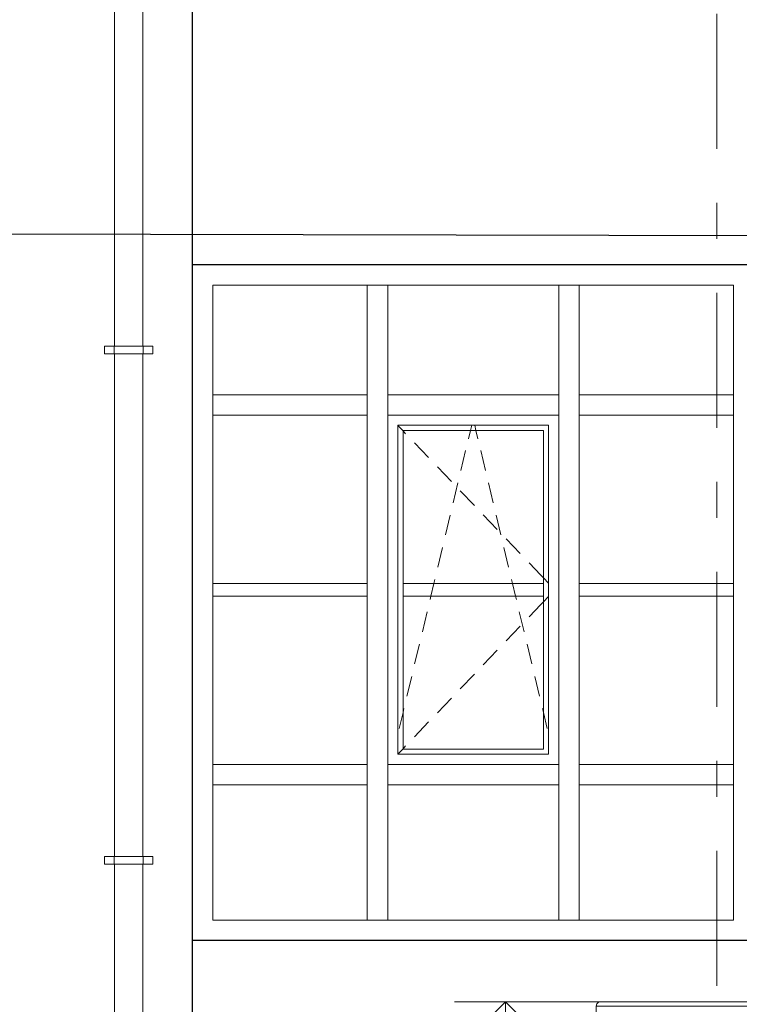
# Model space of a CAD drawing. Header units: millimetres. Extents: x -15683 to 202647, y -7448 to 20513.
# Tile 98 of 114: x 191495 to 194314, y 352 to 4213. Entities that reach past the tile are written whole.
import ezdxf
from ezdxf.enums import TextEntityAlignment as Align

# ---------------------------------------------------------------- set-up
doc = ezdxf.new("R2010")
doc.units = ezdxf.units.MM
doc.header["$MEASUREMENT"] = 0
doc.linetypes.add('Штрих-Штриховая', pattern=[1093.611073, 529.166651, -211.666656, 141.111112, -211.666656])
for name, color, linetype in [('Конструктив - Навесные Стены', 7, 'Continuous'), ('Конструктив - Стены Несущие', 7, 'Continuous'), ('Новый_1 ВОДОСТОК', 7, 'Continuous'), ('Новый_Фартук парапета', 7, 'Continuous'), ('Окна Archicad', 7, 'Continuous'), ('Размер - Отметка Уровня', 7, 'Continuous'), ('Элемент Модели - Оси', 7, 'Continuous')]:
    doc.layers.add(name, color=color, linetype=linetype)
for name, color, linetype, lineweight in [('Конструктив - Навесные Стены_Ном._пера__1', 7, 'Continuous', 15), ('Конструктив - Стены Несущие_Ном._пера__21', 7, 'Continuous', 30), ('Новый_1 ВОДОСТОК_Ном._пера__141', 7, 'Continuous', 20), ('Новый_Аннотация - Выносная Надпись.Фасад фрагмент_Ном._пера__1', 7, 'Continuous', 15), ('Новый_Фартук парапета_Ном._пера__1', 7, 'Continuous', 15), ('Окна Archicad_Ном._пера__21', 7, 'Continuous', 30), ('Размер - Отметка Уровня_Ном._пера__120', 7, 'Continuous', 5), ('Элемент Модели - Оси_Ном._пера__1', 7, 'Continuous', 15), ('Элемент Модели - Оси_Ном._пера__2', 8, 'Continuous', 15)]:
    doc.layers.add(name, color=color, linetype=linetype, lineweight=lineweight)
doc.layers.add('Конструктив - Навесные Стены_Ном._пера__87', color=7, linetype='Continuous', lineweight=20, true_color=0x6a6a6a)
doc.styles.add('СГЕНЕРИР_СТИЛЬ_1', font='arial.ttf')
doc.dimstyles.new('СГЕНЕРИР_СТИЛЬ__2', dxfattribs={"dimtxt": 0.18, "dimasz": 182.4, "dimexe": 0.18, "dimexo": 0.0625, "dimgap": 0, "dimtad": 0, "dimtih": 1, "dimtoh": 1, "dimdec": 4, "dimzin": 0, "dimdsep": 46, "dimcen": 0.09, "dimadec": 0, "dimazin": 0, "dimtfac": 1, "dimtdec": 4, "dimtmove": 0, "dimatfit": 3, "dimldrblk": 'ARROWHEAD_11', "dimfxl": 1, "dimtolj": 1, "dimtzin": 0, "dimarcsym": 0})

# ---------------------------------------------------------------- blocks, each defined once
blk = doc.blocks.new('Элемент Разреза_477_4', base_point=(227496, -3497.6))
at = {"layer": 'Конструктив - Стены Несущие_Ном._пера__21', "color": 7, "linetype": 'Continuous', "lineweight": 30}
blk.add_line((192171.7, -3117.6), (192171.7, 352.4), dxfattribs=at)
blk = doc.blocks.new('Элемент Разреза_478_4', base_point=(227496, -3497.6))
at = {"layer": 'Конструктив - Стены Несущие_Ном._пера__21', "color": 7, "linetype": 'Continuous', "lineweight": 30}
for p, q in [((190671.7, 4052.4), (190671.7, 352.4)), ((192171.7, 352.4), (192171.7, 4052.4))]:
    blk.add_line(p, q, dxfattribs=at)
blk = doc.blocks.new('Элемент Разреза_481_4', base_point=(227496, -3497.6))
at = {"layer": 'Конструктив - Стены Несущие_Ном._пера__21', "color": 7, "linetype": 'Continuous', "lineweight": 30}
for p, q in [((190671.7, 7392.4), (190671.7, 4052.4)), ((192171.7, 4052.4), (192171.7, 7126.3))]:
    blk.add_line(p, q, dxfattribs=at)
blk = doc.blocks.new('Элемент Разреза_561_4', base_point=(227496, -3497.6))
at = {"layer": 'Конструктив - Навесные Стены_Ном._пера__87', "color": 251, "linetype": 'Continuous', "lineweight": 20, "true_color": 0x6a6a6a}
blk.add_line((193686.7, 682.4), (194291.7, 682.4), dxfattribs=at)
blk = doc.blocks.new('Элемент Разреза_562_4', base_point=(227496, -3497.6))
at = {"layer": 'Конструктив - Навесные Стены_Ном._пера__87', "color": 251, "linetype": 'Continuous', "lineweight": 20, "true_color": 0x6a6a6a}
blk.add_line((192936.7, 682.4), (193606.7, 682.4), dxfattribs=at)
blk = doc.blocks.new('Элемент Разреза_563_4', base_point=(227496, -3497.6))
at = {"layer": 'Конструктив - Навесные Стены_Ном._пера__87', "color": 251, "linetype": 'Continuous', "lineweight": 20, "true_color": 0x6a6a6a}
blk.add_line((192251.7, 2742.4), (192251.7, 3172.4), dxfattribs=at)
blk = doc.blocks.new('Элемент Разреза_564_4', base_point=(227496, -3497.6))
at = {"layer": 'Конструктив - Навесные Стены_Ном._пера__87', "color": 251, "linetype": 'Continuous', "lineweight": 20, "true_color": 0x6a6a6a}
blk.add_line((193606.7, 3172.4), (192936.7, 3172.4), dxfattribs=at)
blk = doc.blocks.new('Элемент Разреза_565_4', base_point=(227496, -3497.6))
at = {"layer": 'Конструктив - Навесные Стены_Ном._пера__87', "color": 251, "linetype": 'Continuous', "lineweight": 20, "true_color": 0x6a6a6a}
blk.add_line((192251.7, 1292.4), (192251.7, 2662.4), dxfattribs=at)
blk = doc.blocks.new('Элемент Разреза_566_4', base_point=(227496, -3497.6))
at = {"layer": 'Конструктив - Навесные Стены_Ном._пера__87', "color": 251, "linetype": 'Continuous', "lineweight": 20, "true_color": 0x6a6a6a}
blk.add_line((194291.7, 1292.4), (194291.7, 2662.4), dxfattribs=at)
blk = doc.blocks.new('Элемент Разреза_567_4', base_point=(227496, -3497.6))
at = {"layer": 'Конструктив - Навесные Стены_Ном._пера__87', "color": 251, "linetype": 'Continuous', "lineweight": 20, "true_color": 0x6a6a6a}
blk.add_line((192856.7, 3172.4), (192251.7, 3172.4), dxfattribs=at)
blk = doc.blocks.new('Элемент Разреза_568_4', base_point=(227496, -3497.6))
at = {"layer": 'Конструктив - Навесные Стены_Ном._пера__87', "color": 251, "linetype": 'Continuous', "lineweight": 20, "true_color": 0x6a6a6a}
for p, q in [((193686.7, 3172.4), (193646.7, 3172.4)), ((194291.7, 3172.4), (193686.7, 3172.4))]:
    blk.add_line(p, q, dxfattribs=at)
blk = doc.blocks.new('Элемент Разреза_569_4', base_point=(227496, -3497.6))
at = {"layer": 'Конструктив - Навесные Стены_Ном._пера__87', "color": 251, "linetype": 'Continuous', "lineweight": 20, "true_color": 0x6a6a6a}
blk.add_line((194291.7, 682.4), (194291.7, 1212.4), dxfattribs=at)
blk = doc.blocks.new('Элемент Разреза_570_4', base_point=(227496, -3497.6))
at = {"layer": 'Конструктив - Навесные Стены_Ном._пера__87', "color": 251, "linetype": 'Continuous', "lineweight": 20, "true_color": 0x6a6a6a}
for p, q in [((192251.7, 682.4), (192856.7, 682.4)), ((192856.7, 682.4), (192896.7, 682.4))]:
    blk.add_line(p, q, dxfattribs=at)
blk = doc.blocks.new('Элемент Разреза_571_4', base_point=(227496, -3497.6))
at = {"layer": 'Конструктив - Навесные Стены_Ном._пера__87', "color": 251, "linetype": 'Continuous', "lineweight": 20, "true_color": 0x6a6a6a}
blk.add_line((192251.7, 682.4), (192251.7, 1212.4), dxfattribs=at)
blk = doc.blocks.new('Элемент Разреза_572_4', base_point=(227496, -3497.6))
at = {"layer": 'Конструктив - Навесные Стены_Ном._пера__1', "color": 7, "linetype": 'Continuous', "lineweight": 15}
for p, q in [((192856.7, 682.4), (192856.7, 1212.4)), ((192936.7, 682.4), (192936.7, 1212.4)), ((192896.7, 682.4), (192936.7, 682.4))]:
    blk.add_line(p, q, dxfattribs=at)
blk = doc.blocks.new('Элемент Разреза_573_4', base_point=(227496, -3497.6))
at = {"layer": 'Конструктив - Навесные Стены_Ном._пера__1', "color": 7, "linetype": 'Continuous', "lineweight": 15}
for p, q in [((193606.7, 682.4), (193606.7, 1212.4)), ((193686.7, 682.4), (193686.7, 1212.4)), ((193606.7, 682.4), (193686.7, 682.4))]:
    blk.add_line(p, q, dxfattribs=at)
blk = doc.blocks.new('Элемент Разреза_574_4', base_point=(227496, -3497.6))
at = {"layer": 'Конструктив - Навесные Стены_Ном._пера__87', "color": 251, "linetype": 'Continuous', "lineweight": 20, "true_color": 0x6a6a6a}
for p, q in [((192251.7, 1292.4), (192856.7, 1292.4)), ((192251.7, 1292.4), (192251.7, 1212.4)), ((192856.7, 1212.4), (192856.7, 1252.4)), ((192251.7, 1212.4), (192856.7, 1212.4))]:
    blk.add_line(p, q, dxfattribs=at)
blk = doc.blocks.new('Элемент Разреза_575_4', base_point=(227496, -3497.6))
at = {"layer": 'Конструктив - Навесные Стены_Ном._пера__87', "color": 251, "linetype": 'Continuous', "lineweight": 20, "true_color": 0x6a6a6a}
for p, q in [((192936.7, 1292.4), (193606.7, 1292.4)), ((192936.7, 1252.4), (192936.7, 1212.4)), ((193606.7, 1212.4), (193606.7, 1252.4)), ((192936.7, 1212.4), (193606.7, 1212.4))]:
    blk.add_line(p, q, dxfattribs=at)
blk = doc.blocks.new('Элемент Разреза_576_4', base_point=(227496, -3497.6))
at = {"layer": 'Конструктив - Навесные Стены_Ном._пера__87', "color": 251, "linetype": 'Continuous', "lineweight": 20, "true_color": 0x6a6a6a}
for p, q in [((193686.7, 1292.4), (194291.7, 1292.4)), ((194291.7, 1212.4), (194291.7, 1292.4)), ((193686.7, 1252.4), (193686.7, 1212.4)), ((193686.7, 1212.4), (194291.7, 1212.4))]:
    blk.add_line(p, q, dxfattribs=at)
blk = doc.blocks.new('Элемент Разреза_580_4', base_point=(227496, -3497.6))
at = {"layer": 'Конструктив - Навесные Стены_Ном._пера__1', "color": 7, "linetype": 'Continuous', "lineweight": 15}
for p, q in [((192856.7, 2002.4), (192251.7, 2002.4)), ((192251.7, 1952.4), (192856.7, 1952.4))]:
    blk.add_line(p, q, dxfattribs=at)
blk = doc.blocks.new('Элемент Разреза_581_4', base_point=(227496, -3497.6))
at = {"layer": 'Конструктив - Навесные Стены_Ном._пера__1', "color": 7, "linetype": 'Continuous', "lineweight": 15}
for p, q in [((192976.7, 1332.4), (192976.7, 2622.4)), ((192976.7, 2622.4), (193566.7, 2622.4)), ((192976.7, 2621.2), (192996.7, 2600.3)), ((192996.7, 2602.4), (193546.7, 2602.4)), ((192996.7, 2002.4), (192996.7, 2602.4)), ((192996.7, 2600.3), (193007, 2589.5)), ((193253.2, 2569.5), (193261, 2602.4)), ((193261, 2602.4), (193265.8, 2622.4)), ((193282.5, 2602.4), (193277.7, 2622.4)), ((193290.3, 2569.5), (193282.5, 2602.4)), ((193546.7, 2602.4), (193546.7, 2002.4)), ((193566.7, 2622.4), (193566.7, 1332.4)), ((193041.5, 2553.4), (193096.8, 2495.5)), ((193223.5, 2445.4), (193242.1, 2523.2)), ((193320, 2445.4), (193301.4, 2523.2)), ((193131.3, 2459.4), (193186.6, 2401.5)), ((193193.3, 2318.9), (193211.9, 2396.7)), ((193350.2, 2318.9), (193331.6, 2396.7)), ((193221.1, 2365.3), (193276.4, 2307.5)), ((193163.1, 2192.5), (193181.7, 2270.3)), ((193310.9, 2271.3), (193366.2, 2213.5)), ((193380.4, 2192.5), (193361.8, 2270.3)), ((193400.7, 2177.3), (193456, 2119.5)), ((193132.9, 2066), (193151.5, 2143.8)), ((193410.6, 2066), (193392, 2143.8)), ((193490.5, 2083.3), (193536.5, 2035.2)), ((193117.7, 2002.4), (193121.3, 2017.4)), ((193425.8, 2002.4), (193422.2, 2017.4)), ((193536.5, 2035.2), (193546.7, 2024.5)), ((193546.7, 2024.5), (193566.7, 2003.5)), ((193546.7, 2002.4), (192996.7, 2002.4)), ((192996.7, 2002.4), (192996.7, 1952.4)), ((193105.8, 1952.4), (193117.7, 2002.4)), ((193437.7, 1952.4), (193425.8, 2002.4)), ((193546.7, 1952.4), (193546.7, 2002.4)), ((192996.7, 1952.4), (193546.7, 1952.4)), ((192996.7, 1352.4), (192996.7, 1952.4)), ((193102.7, 1939.6), (193105.8, 1952.4)), ((193440.8, 1939.6), (193437.7, 1952.4)), ((193536.5, 1919.5), (193546.7, 1930.3)), ((193546.7, 1952.4), (193546.7, 1352.4)), ((193546.7, 1930.3), (193566.7, 1951.2)), ((193490.5, 1871.4), (193536.5, 1919.5)), ((193072.5, 1813.1), (193091.1, 1891)), ((193471, 1813.1), (193452.4, 1891)), ((193400.7, 1777.4), (193456, 1835.2)), ((193042.3, 1686.7), (193060.9, 1764.5)), ((193310.9, 1683.4), (193366.2, 1741.2)), ((193501.2, 1686.7), (193482.6, 1764.5)), ((193012.1, 1560.3), (193030.7, 1638.1)), ((193221.1, 1589.4), (193276.4, 1647.2)), ((193531.3, 1560.3), (193512.8, 1638.1)), ((193131.3, 1495.4), (193186.6, 1553.2)), ((192996.7, 1495.8), (193000.5, 1511.6)), ((193546.7, 1495.8), (193543, 1511.6)), ((192981.9, 1433.8), (192996.7, 1495.8)), ((193561.5, 1433.8), (193546.7, 1495.8)), ((193041.5, 1401.4), (193096.8, 1459.2)), ((192976.7, 1333.5), (192996.7, 1354.5)), ((192996.7, 1354.5), (193007, 1365.2)), ((193546.7, 1352.4), (192996.7, 1352.4)), ((193566.7, 1332.4), (192976.7, 1332.4))]:
    blk.add_line(p, q, dxfattribs=at)
blk = doc.blocks.new('Элемент Разреза_582_4', base_point=(227496, -3497.6))
at = {"layer": 'Конструктив - Навесные Стены_Ном._пера__1', "color": 7, "linetype": 'Continuous', "lineweight": 15}
for p, q in [((194291.7, 2002.4), (193686.7, 2002.4)), ((193686.7, 1952.4), (194291.7, 1952.4))]:
    blk.add_line(p, q, dxfattribs=at)
blk = doc.blocks.new('Элемент Разреза_583_4', base_point=(227496, -3497.6))
at = {"layer": 'Конструктив - Навесные Стены_Ном._пера__1', "color": 7, "linetype": 'Continuous', "lineweight": 15}
for p, q in [((192856.7, 1252.4), (192856.7, 2662.4)), ((192936.7, 1292.4), (192936.7, 2662.4)), ((192936.7, 1252.4), (192936.7, 1292.4))]:
    blk.add_line(p, q, dxfattribs=at)
blk = doc.blocks.new('Элемент Разреза_584_4', base_point=(227496, -3497.6))
at = {"layer": 'Конструктив - Навесные Стены_Ном._пера__1', "color": 7, "linetype": 'Continuous', "lineweight": 15}
for p, q in [((193606.7, 1252.4), (193606.7, 2662.4)), ((193686.7, 1252.4), (193686.7, 2662.4))]:
    blk.add_line(p, q, dxfattribs=at)
blk = doc.blocks.new('Элемент Разреза_585_4', base_point=(227496, -3497.6))
at = {"layer": 'Конструктив - Навесные Стены_Ном._пера__87', "color": 251, "linetype": 'Continuous', "lineweight": 20, "true_color": 0x6a6a6a}
for p, q in [((192251.7, 2742.4), (192856.7, 2742.4)), ((192251.7, 2742.4), (192251.7, 2662.4)), ((192856.7, 2662.4), (192856.7, 2742.4)), ((192251.7, 2662.4), (192856.7, 2662.4))]:
    blk.add_line(p, q, dxfattribs=at)
blk = doc.blocks.new('Элемент Разреза_586_4', base_point=(227496, -3497.6))
at = {"layer": 'Конструктив - Навесные Стены_Ном._пера__87', "color": 251, "linetype": 'Continuous', "lineweight": 20, "true_color": 0x6a6a6a}
for p, q in [((192936.7, 2742.4), (193606.7, 2742.4)), ((192936.7, 2742.4), (192936.7, 2662.4)), ((193606.7, 2662.4), (193606.7, 2742.4)), ((192936.7, 2662.4), (193606.7, 2662.4))]:
    blk.add_line(p, q, dxfattribs=at)
blk = doc.blocks.new('Элемент Разреза_587_4', base_point=(227496, -3497.6))
at = {"layer": 'Конструктив - Навесные Стены_Ном._пера__87', "color": 251, "linetype": 'Continuous', "lineweight": 20, "true_color": 0x6a6a6a}
for p, q in [((193686.7, 2742.4), (194291.7, 2742.4)), ((193686.7, 2742.4), (193686.7, 2662.4)), ((194291.7, 2662.4), (194291.7, 2702.4)), ((193686.7, 2662.4), (194291.7, 2662.4))]:
    blk.add_line(p, q, dxfattribs=at)
blk = doc.blocks.new('Элемент Разреза_588_4', base_point=(227496, -3497.6))
at = {"layer": 'Конструктив - Навесные Стены_Ном._пера__1', "color": 7, "linetype": 'Continuous', "lineweight": 15}
for p, q in [((192856.7, 2742.4), (192856.7, 3172.4)), ((192936.7, 3172.4), (192856.7, 3172.4)), ((192936.7, 2742.4), (192936.7, 3172.4))]:
    blk.add_line(p, q, dxfattribs=at)
blk = doc.blocks.new('Элемент Разреза_589_4', base_point=(227496, -3497.6))
at = {"layer": 'Конструктив - Навесные Стены_Ном._пера__1', "color": 7, "linetype": 'Continuous', "lineweight": 15}
for p, q in [((193606.7, 2742.4), (193606.7, 3172.4)), ((193646.7, 3172.4), (193606.7, 3172.4)), ((193686.7, 2742.4), (193686.7, 3172.4))]:
    blk.add_line(p, q, dxfattribs=at)
blk = doc.blocks.new('Элемент Разреза_593_4', base_point=(227496, -3497.6))
at = {"layer": 'Конструктив - Навесные Стены_Ном._пера__87', "color": 251, "linetype": 'Continuous', "lineweight": 20, "true_color": 0x6a6a6a}
for p, q in [((194291.7, 2742.4), (194291.7, 3172.4)), ((194291.7, 2702.4), (194291.7, 2742.4))]:
    blk.add_line(p, q, dxfattribs=at)
blk = doc.blocks.new('Элемент Разреза_644_4', base_point=(227496, -3497.6))
at = {"layer": 'Новый_1 ВОДОСТОК_Ном._пера__141', "color": 7, "linetype": 'Continuous', "lineweight": 20}
for p, q in [((191866.7, 4902), (191866.7, 2932)), ((191976.7, 4902), (191976.7, 2932)), ((191826.7, 2932), (191864.7, 2932)), ((191826.7, 2902), (191826.7, 2932)), ((191826.7, 2902), (191864.7, 2902)), ((191864.7, 2932), (191869.1, 2932)), ((191864.7, 2902), (191864.7, 2932)), ((191864.7, 2902), (191869.1, 2902)), ((191866.7, 2902), (191866.7, 932)), ((191869.1, 2932), (191881.4, 2932)), ((191869.1, 2902), (191881.4, 2902)), ((191881.4, 2932), (191899.9, 2932)), ((191881.4, 2902), (191899.9, 2902)), ((191899.9, 2932), (191921.7, 2932)), ((191899.9, 2902), (191921.7, 2902)), ((191921.7, 2932), (191943.6, 2932)), ((191921.7, 2902), (191943.6, 2902)), ((191943.6, 2932), (191962, 2932)), ((191943.6, 2902), (191962, 2902)), ((191962, 2932), (191974.4, 2932)), ((191962, 2902), (191974.4, 2902)), ((191974.4, 2932), (191978.7, 2932)), ((191974.4, 2902), (191978.7, 2902)), ((191976.7, 2902), (191976.7, 932)), ((191978.7, 2932), (192016.7, 2932)), ((191978.7, 2902), (191978.7, 2932)), ((191978.7, 2902), (192016.7, 2902)), ((192016.7, 2902), (192016.7, 2932)), ((191826.7, 932), (191864.7, 932)), ((191826.7, 902), (191826.7, 932)), ((191864.7, 932), (191869.1, 932)), ((191864.7, 902), (191864.7, 932)), ((191869.1, 932), (191881.4, 932)), ((191881.4, 932), (191899.9, 932)), ((191899.9, 932), (191921.7, 932)), ((191921.7, 932), (191943.6, 932)), ((191943.6, 932), (191962, 932)), ((191962, 932), (191974.4, 932)), ((191974.4, 932), (191978.7, 932)), ((191978.7, 932), (192016.7, 932)), ((191978.7, 902), (191978.7, 932)), ((192016.7, 902), (192016.7, 932)), ((191826.7, 902), (191864.7, 902)), ((191864.7, 902), (191869.1, 902)), ((191866.7, 902), (191866.7, -1068)), ((191869.1, 902), (191881.4, 902)), ((191881.4, 902), (191899.9, 902)), ((191899.9, 902), (191921.7, 902)), ((191921.7, 902), (191943.6, 902)), ((191943.6, 902), (191962, 902)), ((191962, 902), (191974.4, 902)), ((191974.4, 902), (191978.7, 902)), ((191976.7, 902), (191976.7, -1068)), ((191978.7, 902), (192016.7, 902))]:
    blk.add_line(p, q, dxfattribs=at)
blk = doc.blocks.new('Элемент Разреза_663_4', base_point=(227496, -3497.6))
at = {"layer": 'Новый_Фартук парапета_Ном._пера__1', "color": 7, "linetype": 'Continuous', "lineweight": 15}
for p, q in [((193753.7, 345.1), (193756.2, 353.9)), ((193756.2, 353.9), (193762.8, 360.3)), ((193762.8, 360.3), (193771.7, 362.4)), ((197571.7, 362.4), (193771.7, 362.4)), ((193753.7, 280), (193753.7, 345.1)), ((197571.7, 345.1), (193753.7, 345.1)), ((197571.7, 280), (193753.7, 280))]:
    blk.add_line(p, q, dxfattribs=at)
blk = doc.blocks.new('Элемент Разреза_674_4', base_point=(227496, -3497.6))
at = {"layer": 'Окна Archicad_Ном._пера__21', "color": 7, "linetype": 'Continuous', "lineweight": 30}
for p, q in [((192171.7, 3252.4), (194371.7, 3252.4)), ((194370.9, 602.4), (192171.7, 602.4))]:
    blk.add_line(p, q, dxfattribs=at)
blk = doc.blocks.new('Стандартный Маркер Сетки[46]_4', base_point=(194226.7, 10503.4))
at = {"layer": 'Элемент Модели - Оси_Ном._пера__2', "color": 8, "linetype": 'Штрих-Штриховая', "lineweight": 15}
blk.add_line((194226.7, 9703.4), (194226.7, -5697.6), dxfattribs=at)
at = {"layer": 'Элемент Модели - Оси_Ном._пера__1', "color": 7, "lineweight": 15, "style": 'СГЕНЕРИР_СТИЛЬ_1'}
blk.add_attdef('AC_MarkerText_1', text='', height=350, rotation=360, dxfattribs=at).set_placement((194226.7, -6797.6), align=Align.TOP_CENTER)
blk = doc.blocks.new('Стандартный Маркер Сетки[47]_4', base_point=(194226.7, 10503.4))
at = {"layer": 'Элемент Модели - Оси_Ном._пера__2', "color": 8, "linetype": 'Штрих-Штриховая', "lineweight": 15}
blk.add_line((194226.7, 9703.4), (194226.7, -5697.6), dxfattribs=at)
at = {"layer": 'Элемент Модели - Оси_Ном._пера__1', "color": 7, "lineweight": 15, "style": 'СГЕНЕРИР_СТИЛЬ_1'}
blk.add_attdef('AC_MarkerText_1', text='', height=350, rotation=360, dxfattribs=at).set_placement((194226.7, -6797.6), align=Align.TOP_CENTER)
blk = doc.blocks.new('ARROWHEAD_11')
at = {"color": 0, "linetype": 'Continuous', "lineweight": 0}
blk.add_line((0, 0), (-1, 0), dxfattribs=at)
at = {"color": 0, "linetype": 'Continuous', "lineweight": 0, "const_width": 0.25, "flags": 128}
blk.add_lwpolyline([(-0.125, 0, 1), (0.125, 0, 1)], format="xyb", close=True, dxfattribs=at)
blk = doc.blocks.new('Отметка высоты (ГОСТ)[52]_4', base_point=(193398.9, 362.4))
at = {"layer": 'Размер - Отметка Уровня_Ном._пера__120', "color": 7, "linetype": 'Continuous', "lineweight": 5}
for p, q in [((194071.7, 362.4), (193198.9, 362.4)), ((193398.9, 362.4), (193198.9, 162.4)), ((193398.9, 362.4), (193398.9, -237.6)), ((193398.9, 362.4), (193598.9, 162.4)), ((193398.9, -237.6), (192252.4, -237.6))]:
    blk.add_line(p, q, dxfattribs=at)
at = {"layer": 'Размер - Отметка Уровня_Ном._пера__120', "color": 7, "lineweight": 5, "insert": (193198.9, -207.8), "char_height": 200, "attachment_point": 9, "style": 'СГЕНЕРИР_СТИЛЬ_1'}
blk.add_mtext('\\A1;+3,860{\\H0.66x;\\S^  ;}', dxfattribs=at)
at = {"layer": 'Размер - Отметка Уровня_Ном._пера__120', "color": 7, "lineweight": 5, "style": 'СГЕНЕРИР_СТИЛЬ_1'}
blk.add_attdef('addText', text='', height=150, dxfattribs=at).set_placement((193198.9, -473.3), align=Align.BOTTOM_RIGHT)

msp = doc.modelspace()

# ---------------------------------------------------------------- block references
at = {"layer": 'Конструктив - Навесные Стены', "lineweight": 0}
for name in ['Элемент Разреза_563_4', 'Элемент Разреза_567_4', 'Элемент Разреза_588_4', 'Элемент Разреза_564_4', 'Элемент Разреза_589_4', 'Элемент Разреза_568_4', 'Элемент Разреза_593_4', 'Элемент Разреза_585_4', 'Элемент Разреза_586_4', 'Элемент Разреза_587_4', 'Элемент Разреза_565_4', 'Элемент Разреза_583_4', 'Элемент Разреза_584_4', 'Элемент Разреза_566_4', 'Элемент Разреза_581_4', 'Элемент Разреза_580_4', 'Элемент Разреза_582_4', 'Элемент Разреза_574_4', 'Элемент Разреза_575_4', 'Элемент Разреза_576_4', 'Элемент Разреза_571_4', 'Элемент Разреза_572_4', 'Элемент Разреза_573_4', 'Элемент Разреза_569_4', 'Элемент Разреза_570_4', 'Элемент Разреза_562_4', 'Элемент Разреза_561_4']:
    msp.add_blockref(name, (227496, -3497.6), dxfattribs=at)
at = {"layer": 'Конструктив - Стены Несущие', "lineweight": 0}
for name in ['Элемент Разреза_481_4', 'Элемент Разреза_478_4', 'Элемент Разреза_477_4']:
    msp.add_blockref(name, (227496, -3497.6), dxfattribs=at)
at = {"layer": 'Новый_1 ВОДОСТОК', "lineweight": 0}
msp.add_blockref('Элемент Разреза_644_4', (227496, -3497.6), dxfattribs=at)
at = {"layer": 'Новый_Фартук парапета', "lineweight": 0}
msp.add_blockref('Элемент Разреза_663_4', (227496, -3497.6), dxfattribs=at)
at = {"layer": 'Окна Archicad', "lineweight": 0}
msp.add_blockref('Элемент Разреза_674_4', (227496, -3497.6), dxfattribs=at)
at = {"layer": 'Размер - Отметка Уровня', "color": 104, "linetype": 'Continuous', "lineweight": 15, "true_color": 0x029e21}
msp.add_blockref('Отметка высоты (ГОСТ)[52]_4', (193398.9, 362.4), dxfattribs=at)
at = {"layer": 'Элемент Модели - Оси', "color": 8, "linetype": 'Continuous', "lineweight": 15}
for name in ['Стандартный Маркер Сетки[46]_4', 'Стандартный Маркер Сетки[47]_4']:
    msp.add_blockref(name, (194226.7, 10503.4), dxfattribs=at)

# ---------------------------------------------------------------- leaders
at = {"layer": 'Новый_Аннотация - Выносная Надпись.Фасад фрагмент_Ном._пера__1', "color": 7, "linetype": 'Continuous', "lineweight": 15, "annotation_type": 0, "has_hookline": 1, "hookline_direction": 1, "text_width": 2711.5}
msp.add_leader([(197420.4, 3357.6), (188241, 3378.7)], dimstyle='СГЕНЕРИР_СТИЛЬ__2', dxfattribs=at)

doc.saveas('drawing.dxf')
